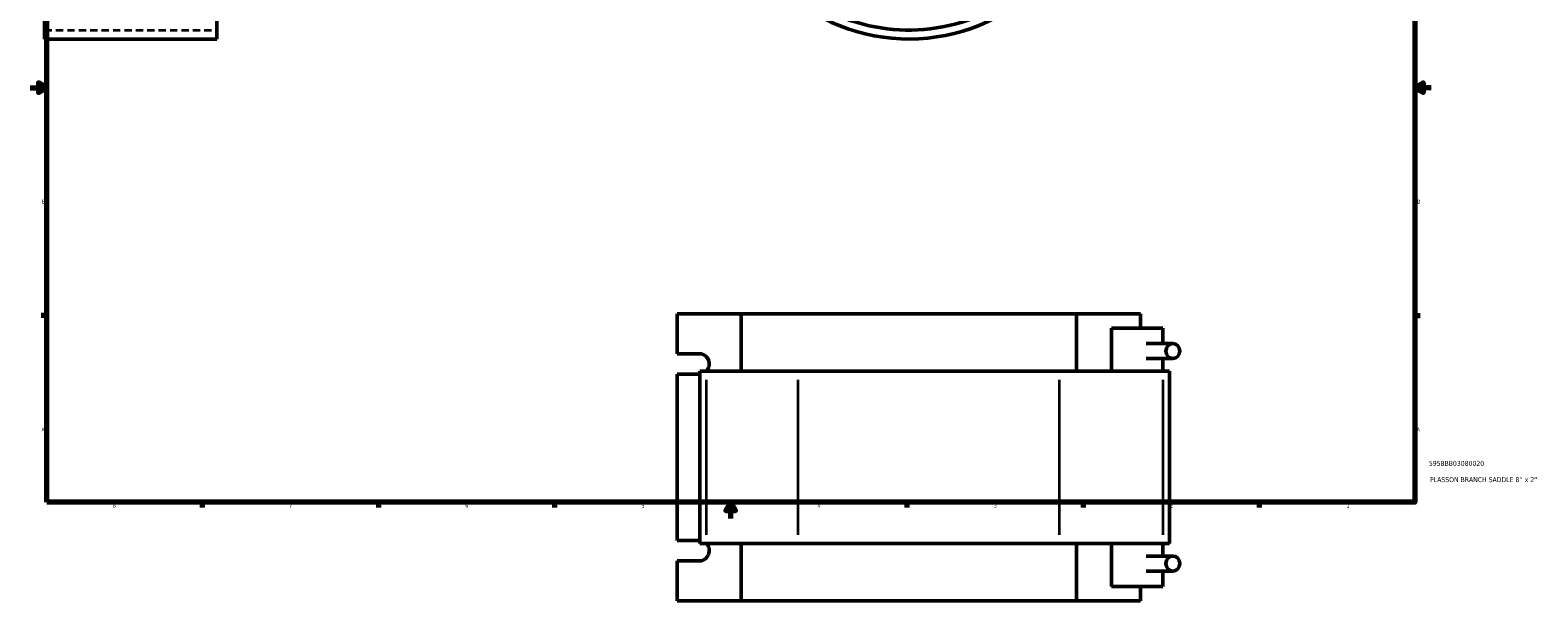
# Model space of a CAD drawing. Header units: inches. Extents: x -0.9 to 56.7, y -1.4 to 51.3.
# Tile 1 of 5: x 0.1 to 36.5, y -1.4 to 12.4. Entities that reach past the tile are written whole.
import ezdxf

# ---------------------------------------------------------------- set-up
doc = ezdxf.new("R2010")
doc.units = ezdxf.units.IN
doc.header["$MEASUREMENT"] = 0
doc.linetypes.add('DASHED', pattern=[0.2067, 0.1654, -0.0413])
for name, color, linetype, lineweight in [('Border (ANSI)', 7, 'Continuous', 70), ('Hidden (ANSI)', 7, 'DASHED', 35), ('Title (ANSI)', 7, 'Continuous', 50), ('Visible (ANSI)', 7, 'Continuous', 50), ('Visible Narrow (ANSI)', 7, 'Continuous', 35)]:
    doc.layers.add(name, color=color, linetype=linetype, lineweight=lineweight)
doc.styles.add('Note Text (ANSI)', font='tahoma.ttf')
doc.styles.add('Text Style29', font='tahoma.ttf')

# ---------------------------------------------------------------- blocks, each defined once
blk = doc.blocks.new('Borders Default Border')
at = {"layer": 'Border (ANSI)'}
for p, q in [((4.25, 21), (4.25, 21.134)), ((8.5, 21), (8.5, 21.134)), ((12.75, 21), (12.75, 21.134)), ((21.25, 21), (21.25, 21.134)), ((25.5, 21), (25.5, 21.134)), ((29.75, 21), (29.75, 21.134)), ((0.5, 16.5), (0.366, 16.5)), ((33.5, 16.5), (33.634, 16.5)), ((0.5, 5.5), (0.366, 5.5)), ((33.5, 5.5), (33.634, 5.5)), ((4.25, 1), (4.25, 0.866)), ((8.5, 1), (8.5, 0.866)), ((12.75, 1), (12.75, 0.866)), ((21.25, 1), (21.25, 0.866)), ((25.5, 1), (25.5, 0.866)), ((29.75, 1), (29.75, 0.866))]:
    blk.add_line(p, q, dxfattribs=at)
at = {"layer": 'Border (ANSI)', "flags": 128}
for points in [[(17, 21.4), (17, 21), (16.885, 21.2), (17.115, 21.2), (17, 21)], [(0.5, 1), (0.5, 21), (33.5, 21), (33.5, 1), (0.5, 1)], [(0.1, 11), (0.5, 11), (0.3, 11.115), (0.3, 10.885), (0.5, 11)], [(33.9, 11), (33.5, 11), (33.7, 11.115), (33.7, 10.885), (33.5, 11)], [(17, 0.6), (17, 1), (16.885, 0.8), (17.115, 0.8), (17, 1)]]:
    blk.add_lwpolyline(points, dxfattribs=at)
at = {"layer": 'Border (ANSI)', "color": 5, "true_color": 0x0000ff, "char_height": 0.0945, "attachment_point": 7, "style": 'Note Text (ANSI)'}
for s, insert in [('8', (2.094, 21.038)), ('7', (6.346, 21.04)), ('6', (10.595, 21.038)), ('5', (14.847, 21.038)), ('4', (19.092, 21.04)), ('3', (23.346, 21.038)), ('2', (27.596, 21.04)), ('1', (31.854, 21.04)), ('D', (0.378, 19.203)), ('D', (33.553, 19.203)), ('C', (0.378, 13.701)), ('C', (33.552, 13.701)), ('B', (0.384, 8.203)), ('B', (33.558, 8.203)), ('A', (0.373, 2.703)), ('A', (33.547, 2.703)), ('8', (2.094, 0.863)), ('7', (6.346, 0.866)), ('6', (10.595, 0.864)), ('5', (14.847, 0.864)), ('4', (19.092, 0.866)), ('3', (23.346, 0.864)), ('2', (27.596, 0.866)), ('1', (31.854, 0.866))]:
    blk.add_mtext(s, dxfattribs=dict(at, insert=insert))
blk = doc.blocks.new('Title Blocks ANSI - Large')
at = {"layer": 'Title (ANSI)', "color": 5, "true_color": 0x0000ff, "style": 'Text Style29'}
for tag, p in [('PART_NUMBER_001', (0.341, 0.873)), ('DESCRIPTION_001', (0.369, 0.481))]:
    blk.add_attdef(tag, p, '', height=0.12, dxfattribs=at)

msp = doc.modelspace()

# ---------------------------------------------------------------- linework, layer by layer
at = {"layer": 'Hidden (ANSI)', "ltscale": 1.058743}
msp.add_line((0.448, 12.389), (4.606, 12.389), dxfattribs=at)
at = {"layer": 'Visible (ANSI)'}
for p, q in [((0.448, 13.046), (0.448, 12.174)), ((4.606, 12.174), (4.606, 13.046)), ((0.448, 12.174), (4.606, 12.174)), ((15.71, 5.545), (17.251, 5.545)), ((15.71, 4.579), (15.71, 5.545)), ((17.251, 5.545), (17.251, 4.159)), ((17.251, 5.545), (25.342, 5.545)), ((25.342, 5.545), (26.883, 5.545)), ((25.342, 4.159), (25.342, 5.545)), ((26.883, 5.199), (26.883, 5.545)), ((27.427, 5.199), (26.187, 5.199)), ((26.187, 4.159), (26.187, 5.199)), ((27.427, 4.825), (27.427, 5.199)), ((27.665, 4.825), (27.019, 4.825)), ((15.71, 4.579), (16.249, 4.579)), ((27.665, 4.464), (27.019, 4.464)), ((27.427, 4.159), (27.427, 4.464)), ((16.249, 4.087), (15.71, 4.087)), ((15.71, 0.074), (15.71, 4.087)), ((16.413, 4.159), (16.258, 4.159)), ((16.258, 0.001), (16.258, 4.159)), ((16.413, 4.159), (18.627, 4.159)), ((24.919, 4.159), (18.627, 4.159)), ((24.919, 4.159), (27.428, 4.159)), ((27.582, 4.159), (27.428, 4.159)), ((27.582, 0.001), (27.582, 4.159)), ((15.71, 0.074), (16.249, 0.074)), ((16.258, 0.001), (16.413, 0.001)), ((18.627, 0.001), (16.413, 0.001)), ((17.251, 0.001), (17.251, -1.385)), ((18.627, 0.001), (24.919, 0.001)), ((27.428, 0.001), (24.919, 0.001)), ((25.342, -1.385), (25.342, 0.001)), ((26.187, -1.038), (26.187, 0.001)), ((27.427, -0.303), (27.427, 0.001)), ((27.428, 0.001), (27.582, 0.001)), ((27.019, -0.303), (27.665, -0.303)), ((16.249, -0.418), (15.71, -0.418)), ((15.71, -1.385), (15.71, -0.418)), ((27.019, -0.665), (27.665, -0.665)), ((27.427, -1.038), (27.427, -0.665)), ((26.187, -1.038), (27.427, -1.038)), ((26.883, -1.385), (26.883, -1.038)), ((17.251, -1.385), (15.71, -1.385)), ((25.342, -1.385), (17.251, -1.385)), ((25.342, -1.385), (26.883, -1.385))]:
    msp.add_line(p, q, dxfattribs=at)
for radius, start, end in [(4.305, 219.7139, 346.1044), (4.52, 233.8053, 323.2624)]:
    msp.add_arc((21.296, 16.694), radius, start, end, dxfattribs=at)
for centre, major_axis in [((27.665, 4.644), (0, -0.181)), ((27.665, -0.484), (0, 0.181))]:
    msp.add_ellipse(centre, major_axis=major_axis, ratio=0.939693, dxfattribs=at)
for centre, major_axis, start_param, end_param in [((16.249, 4.333), (0, 0.246), 3.930997, 6.283185), ((16.249, 4.333), (0, -0.246), 0, 0.037843), ((16.249, -0.172), (0, 0.246), 6.245342, 6.283185), ((16.249, -0.172), (0, -0.246), 0, 2.352188)]:
    msp.add_ellipse(centre, major_axis=major_axis, ratio=0.939693, start_param=start_param, end_param=end_param, dxfattribs=at)
at = {"layer": 'Visible Narrow (ANSI)'}
for p, q in [((16.413, 0.209), (16.413, 3.951)), ((18.627, 0.209), (18.627, 3.951)), ((24.919, 3.951), (24.919, 0.209)), ((27.428, 0.209), (27.428, 3.951))]:
    msp.add_line(p, q, dxfattribs=at)

# ---------------------------------------------------------------- block references
msp.add_blockref('Borders Default Border', (0, 0))
msp.add_blockref('Title Blocks ANSI - Large', (33.5, 1)).add_auto_attribs({'PART_NUMBER_001': '5958BB03080020', 'DESCRIPTION_001': "PLASSON BRANCH SADDLE 8'' x 2''"})

doc.saveas('drawing.dxf')
